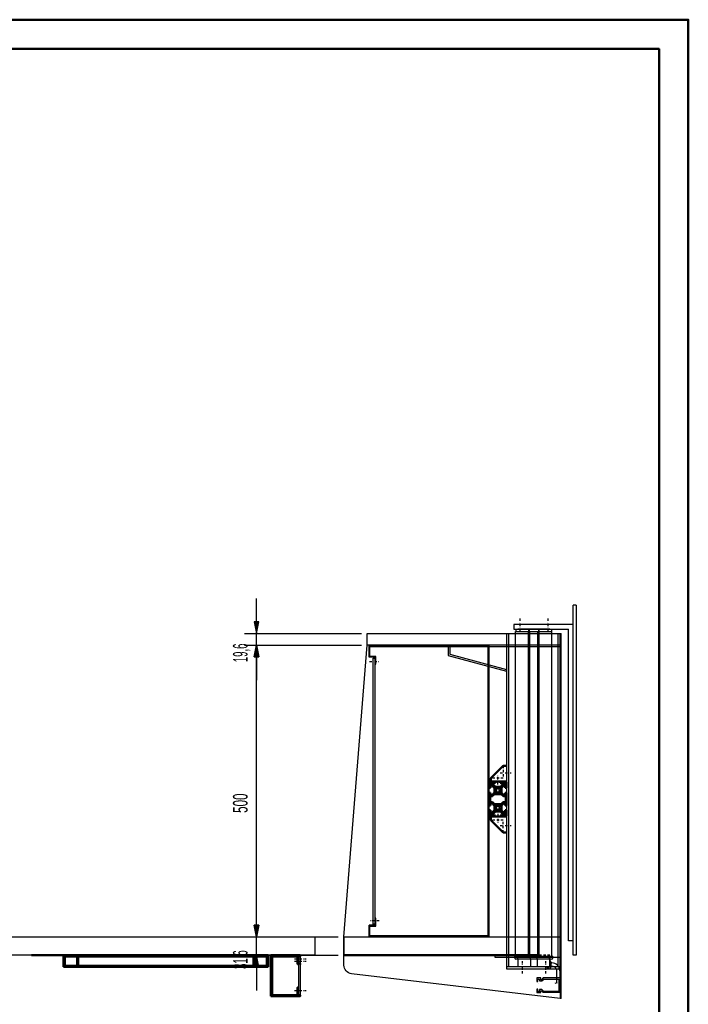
# Model space of a CAD drawing. Extents: x -13867 to -9787, y -294 to 2556.
# Tile 4 of 4: x -10932 to -9787, y 870 to 2556. Entities that reach past the tile are written whole.
import ezdxf
from ezdxf.enums import TextEntityAlignment as Align

# ---------------------------------------------------------------- set-up
doc = ezdxf.new("R2010")
doc.units = 0
doc.header["$MEASUREMENT"] = 0
doc.linetypes.add('DASHDOT', pattern=[8.5, 4, -2, 0.5, -2])
doc.linetypes.add('HIDDEN', pattern=[7, 4, -3])
doc.layers.get('0').update_dxf_attribs({"linetype": 'CONTINUOUS'})
for name, color, linetype in [('DIM49', 4, 'CONTINUOUS'), ('LE_HIDDEN', 7, 'CONTINUOUS'), ('LE_MIDDLE', 7, 'CONTINUOUS'), ('TXT_DIM49', 2, 'CONTINUOUS')]:
    doc.layers.add(name, color=color, linetype=linetype)
doc.layers.add('LE_ALL', color=7, linetype='CONTINUOUS', lineweight=50)

# ---------------------------------------------------------------- blocks, each defined once
blk = doc.blocks.new('_D21', base_point=(-10336.7, 1485.2))
at = {"layer": 'DIM49', "color": 1}
for p, q in [((-10526.7, 1524.8), (-10526.7, 1564.8)), ((-10522.7, 1524.8), (-10530.7, 1524.8)), ((-10530.7, 1524.8), (-10526.7, 1504.8)), ((-10528.7, 1523.8), (-10528.7, 1515.8)), ((-10526.7, 1504.8), (-10522.7, 1524.8)), ((-10526.7, 1523.8), (-10526.7, 1505.8)), ((-10524.7, 1523.8), (-10524.7, 1515.8)), ((-10546.7, 1504.8), (-10346.7, 1504.8)), ((-10526.7, 1485.2), (-10526.7, 1504.8)), ((-10546.7, 1485.2), (-10346.7, 1485.2)), ((-10526.7, 1485.2), (-10530.7, 1465.2)), ((-10522.7, 1465.2), (-10526.7, 1485.2)), ((-10528.7, 1466.2), (-10528.7, 1474.2)), ((-10526.7, 1466.2), (-10526.7, 1484.2)), ((-10524.7, 1466.2), (-10524.7, 1474.2)), ((-10530.7, 1465.2), (-10522.7, 1465.2)), ((-10526.7, 1465.2), (-10526.7, 1425.2))]:
    blk.add_line(p, q, dxfattribs=at)
at = {"layer": 'TXT_DIM49', "width": 0.491}
blk.add_text('19,6', height=25, rotation=90, dxfattribs=at).set_placement((-10541.7, 1471.8), align=Align.CENTER)
blk = doc.blocks.new('_D22', base_point=(-10376.7, 985.2))
at = {"layer": 'DIM49', "color": 1}
for p, q in [((-10546.7, 1485.2), (-10346.7, 1485.2)), ((-10530.7, 1465.2), (-10526.7, 1485.2)), ((-10526.7, 1485.2), (-10522.7, 1465.2)), ((-10528.7, 1466.2), (-10528.7, 1474.2)), ((-10526.7, 1466.2), (-10526.7, 1484.2)), ((-10524.7, 1466.2), (-10524.7, 1474.2)), ((-10522.7, 1465.2), (-10530.7, 1465.2)), ((-10526.7, 1005.2), (-10526.7, 1465.2)), ((-10526.7, 985.2), (-10530.7, 1005.2)), ((-10530.7, 1005.2), (-10522.7, 1005.2)), ((-10528.7, 1004.2), (-10528.7, 996.2)), ((-10522.7, 1005.2), (-10526.7, 985.2)), ((-10526.7, 1004.2), (-10526.7, 986.2)), ((-10524.7, 1004.2), (-10524.7, 996.2)), ((-10546.7, 985.2), (-10386.7, 985.2))]:
    blk.add_line(p, q, dxfattribs=at)
at = {"layer": 'TXT_DIM49', "width": 0.596}
blk.add_text('500', height=25, rotation=90, dxfattribs=at).set_placement((-10541.7, 1214.2), align=Align.CENTER)
blk = doc.blocks.new('_D23', base_point=(-10376.7, 953.6))
at = {"layer": 'DIM49', "color": 1}
for p, q in [((-10526.7, 1005.2), (-10526.7, 1045.2)), ((-10522.7, 1005.2), (-10530.7, 1005.2)), ((-10530.7, 1005.2), (-10526.7, 985.2)), ((-10528.7, 1004.2), (-10528.7, 996.2)), ((-10526.7, 985.2), (-10522.7, 1005.2)), ((-10526.7, 1004.2), (-10526.7, 986.2)), ((-10524.7, 1004.2), (-10524.7, 996.2)), ((-10546.7, 985.2), (-10386.7, 985.2)), ((-10526.7, 953.6), (-10526.7, 985.2)), ((-10546.7, 953.6), (-10386.7, 953.6)), ((-10526.7, 953.6), (-10530.7, 933.6)), ((-10522.7, 933.6), (-10526.7, 953.6)), ((-10526.7, 934.6), (-10526.7, 952.6)), ((-10530.7, 933.6), (-10522.7, 933.6)), ((-10528.7, 934.6), (-10528.7, 942.6)), ((-10526.7, 933.6), (-10526.7, 893.6)), ((-10524.7, 934.6), (-10524.7, 942.6))]:
    blk.add_line(p, q, dxfattribs=at)
at = {"layer": 'TXT_DIM49', "width": 0.491}
blk.add_text('31,6', height=25, rotation=90, dxfattribs=at).set_placement((-10541.7, 946.2), align=Align.CENTER)

msp = doc.modelspace()

# ---------------------------------------------------------------- linework, layer by layer
for p, q in [((-9984.2, 953.6), (-9984.2, 1553.6)), ((-9979.2, 1553.6), (-9984.2, 1553.6)), ((-9979.2, 1553.6), (-9979.2, 953.6)), ((-10336.7, 1504.8), (-10004.7, 1504.8)), ((-10336.7, 1485.2), (-10336.7, 1504.8)), ((-10095.2, 1504.8), (-10095.2, 933.6)), ((-10082.7, 1508.6), (-10020.7, 1508.6)), ((-10082.7, 952.1), (-10082.7, 1508.6)), ((-10024.2, 1512.6), (-10079.2, 1512.6)), ((-10060.7, 952.1), (-10060.7, 1508.6)), ((-10060.6, 1512.6), (-10060.6, 1508.6)), ((-10059.6, 1512.6), (-10059.6, 1508.6)), ((-10058.4, 952.1), (-10058.4, 1508.6)), ((-10045, 952.1), (-10045, 1508.6)), ((-10043.8, 1512.6), (-10043.8, 1508.6)), ((-10042.8, 1512.6), (-10042.8, 1508.6)), ((-10042.7, 952.1), (-10042.7, 1508.6)), ((-10020.7, 952.1), (-10020.7, 1508.6)), ((-10009.7, 933.6), (-10009.7, 1504.8)), ((-10004.7, 879.8), (-10004.7, 1504.8)), ((-10376.7, 985.2), (-10336.7, 1485.2)), ((-10006.7, 1485.2), (-10336.7, 1485.2)), ((-10238.2, 1485.2), (-10238.2, 1482.2)), ((-10333.7, 1464.2), (-10333.7, 1484.2)), ((-10333.7, 1484.2), (-10128.7, 1484.2)), ((-10332.2, 1482.7), (-10130.2, 1482.7)), ((-10006.7, 1482.2), (-10238.2, 1482.2)), ((-10198.2, 1482.2), (-10198.2, 1467.2)), ((-10195.2, 1482.2), (-10195.2, 1469.5)), ((-10323.7, 1464.2), (-10333.7, 1464.2)), ((-10323.7, 1452.2), (-10322.2, 1452.2)), ((-10198.2, 1467.2), (-10098.2, 1440.4)), ((-10322.2, 1017.2), (-10323.7, 1017.2)), ((-10376.7, 985.2), (-10376.7, 953.6)), ((-10082.7, 953.6), (-10082.7, 985.2)), ((-10454.2, 885.6), (-10454.2, 951.6)), ((-10118.2, 953.6), (-10118.2, 950.6)), ((-10118.2, 950.6), (-10006.7, 950.6)), ((-10084.3, 949), (-10084.4, 952.1)), ((-10084.4, 952.1), (-10019, 952.1)), ((-10021.1, 947.1), (-10082.3, 947.1)), ((-10079.2, 947.1), (-10079.2, 933.6)), ((-10078.7, 947.1), (-10078.7, 933.6)), ((-10057.4, 947.1), (-10057.4, 933.6)), ((-10046, 947.1), (-10046, 933.6)), ((-10046, 947.1), (-10046, 933.6)), ((-10024.7, 947.1), (-10024.7, 933.6)), ((-10024.7, 947.1), (-10024.7, 933.6)), ((-10024.2, 947.1), (-10024.2, 933.6)), ((-10024.2, 947.1), (-10024.2, 931.6)), ((-10019.1, 949), (-10019, 952.1)), ((-9979.2, 953.6), (-9984.2, 953.6)), ((-10451.7, 940.1), (-10453.7, 940.1)), ((-10006.7, 933.6), (-10098.2, 933.6)), ((-10024.2, 933.6), (-10079.2, 933.6)), ((-10029.2, 933.6), (-10029.2, 933.1)), ((-10027.2, 931.6), (-10027.7, 931.6)), ((-10024.2, 933.6), (-10027.2, 933.6)), ((-10027.2, 933.6), (-10027.2, 931.6)), ((-10023.7, 943.6), (-10024.2, 943.6)), ((-10023.7, 931.6), (-10024.2, 931.6)), ((-10022.2, 942.1), (-10022.2, 933.1)), ((-10022.2, 940.6), (-10020.8, 940.6)), ((-10044.2, 915.8), (-10044.2, 915.8)), ((-10044.2, 913.8), (-10044.2, 913.8)), ((-10007.2, 927), (-10007.2, 907.9)), ((-10039.7, 889.8), (-10046.7, 889.8)), ((-10006.7, 889.8), (-10035.5, 889.8)), ((-10004.7, 879.8), (-10006.7, 879.8))]:
    msp.add_line(p, q)
for points in [[(-9984.2, 1520.6), (-10085.7, 1520.6), (-10085.7, 1512.6), (-9992.2, 1512.6)], [(-10081.8, 1508.6), (-10081.8, 1512.6), (-10021.6, 1512.6), (-10021.6, 1508.6)], [(-9984.2, 978.6), (-9992.2, 978.6), (-9992.2, 1512.6)], [(-10128.7, 1484.2), (-10128.7, 985.2), (-10333.7, 985.2), (-10333.7, 1005.2)], [(-10322.2, 1452.2), (-10322.2, 1465.7), (-10332.2, 1465.7), (-10332.2, 1482.9)], [(-10130.2, 1482.7), (-10130.2, 986.7), (-10331.7, 986.7)], [(-10195.2, 1469.5), (-10098.2, 1443.5), (-10099, 1440.6)], [(-10323.7, 1464.2), (-10323.7, 1005.2), (-10333.7, 1005.2)], [(-10323.7, 1006.7), (-10326.7, 1006.7), (-10326.7, 1462.7), (-10323.7, 1462.7)], [(-10332.2, 987.2), (-10332.2, 1003.7), (-10322.2, 1003.7), (-10322.2, 1017.2)], [(-10451.7, 886.1), (-10453.7, 886.1), (-10453.7, 951.1), (-10451.7, 951.1), (-10451.7, 886.1)], [(-10006.7, 914.8), (-10035.5, 914.8), (-10038.5, 911.8), (-10039.7, 911.8), (-10039.7, 914.8), (-10046.7, 914.8), (-10046.7, 908.8), (-10044.7, 908.8), (-10044.7, 912.8), (-10041.7, 912.8), (-10041.7, 909.8), (-10037.7, 909.8), (-10034.7, 912.8), (-10008.7, 912.8), (-10008.7, 891.8), (-10034.7, 891.8), (-10037.7, 894.8), (-10041.7, 894.8), (-10041.7, 891.8), (-10044.7, 891.8), (-10044.7, 895.8), (-10046.7, 895.8), (-10046.7, 889.8), (-10039.7, 889.8), (-10039.7, 892.8), (-10038.5, 892.8), (-10035.5, 889.8)]]:
    msp.add_lwpolyline(points)
for points in [[(-10098.2, 1504.8), (-10098.2, 930.6), (-10006.7, 930.6), (-10006.7, 1504.8), (-10006.7, 879.8), (-10363.5, 922, -0.380108), (-10376.7, 936.9), (-10376.7, 985.2), (-10006.7, 985.2)], [(-10426.7, 953.6), (-11133.7, 953.6, -0.414214), (-11143.7, 963.6), (-11143.7, 975.2, -0.414214), (-11133.7, 985.2), (-10426.7, 985.2), (-10426.7, 953.6)], [(-10019.2, 948.8), (-10019.1, 948.9, 0.02259), (-10019.1, 949)], [(-10022.2, 935), (-10020.8, 935, -0.414214), (-10012.8, 927), (-10012.8, 906.4)]]:
    msp.add_lwpolyline(points, format="xyb")
for centre, radius, start, end in [((-10082.3, 949.1), 2, -178, -90), ((-10021.1, 949.1), 2, -90, -9.7647), ((-10027.7, 933.1), 1.5, -179.9998, -89.9998), ((-10023.7, 942.1), 1.5, 0.0002, 90.0002), ((-10023.7, 933.1), 1.5, -89.9998, 0.0002), ((-10020.8, 927), 13.6, 0.0002, 90.0002)]:
    msp.add_arc(centre, radius, start, end)
at = {"layer": 'LE_ALL'}
for p, q in [((-10128.2, 1240.3), (-10128.2, 1249.2)), ((-10126.2, 1251.2), (-10098.2, 1251.2)), ((-10121.4, 1248.8), (-10121.4, 1246.3)), ((-10117.2, 1249), (-10121.2, 1249)), ((-10117.2, 1251.2), (-10117.2, 1249)), ((-10109.1, 1249), (-10109.1, 1251.2)), ((-10105.1, 1249), (-10109.1, 1249)), ((-10104.9, 1246.3), (-10104.9, 1248.8)), ((-10098.2, 1249.2), (-10098.2, 1240.3)), ((-10098.2, 1240.3), (-10098.2, 1249.2)), ((-10128.2, 1241.7), (-10128.2, 1240.3)), ((-10126, 1240.3), (-10128.2, 1240.3)), ((-10128.2, 1232.2), (-10126, 1232.2)), ((-10128.2, 1210.3), (-10128.2, 1232.2)), ((-10128.2, 1232.2), (-10128.2, 1230.7)), ((-10126, 1244.3), (-10126, 1240.3)), ((-10126, 1240.3), (-10126, 1241.7)), ((-10126, 1232.2), (-10126, 1228.2)), ((-10126, 1230.7), (-10126, 1232.2)), ((-10123.3, 1244.5), (-10125.8, 1244.5)), ((-10119.3, 1240.5), (-10123.2, 1244.4)), ((-10123.2, 1228), (-10119.3, 1231.9)), ((-10121.4, 1246.2), (-10117.5, 1242.3)), ((-10120.5, 1241.7), (-10119.3, 1240.5)), ((-10119.3, 1231.9), (-10120.5, 1230.7)), ((-10119.2, 1240.3), (-10119.2, 1232.1)), ((-10119.2, 1232.1), (-10119.2, 1240.3)), ((-10116.3, 1237.7), (-10117.7, 1239.4)), ((-10117.7, 1233.1), (-10116.3, 1234.7)), ((-10117.3, 1242.2), (-10109.1, 1242.2)), ((-10116.4, 1240.7), (-10114.7, 1239.4)), ((-10114.7, 1233.1), (-10116.4, 1231.7)), ((-10111.7, 1239.4), (-10110, 1240.7)), ((-10110, 1231.7), (-10111.7, 1233.1)), ((-10108.7, 1239.4), (-10110.1, 1237.7)), ((-10110.1, 1234.7), (-10108.7, 1233.1)), ((-10108.9, 1242.3), (-10105, 1246.2)), ((-10107.2, 1232.1), (-10107.2, 1240.3)), ((-10107.2, 1240.3), (-10107.2, 1232.1)), ((-10103.2, 1244.4), (-10107.1, 1240.5)), ((-10107.1, 1240.5), (-10105.9, 1241.7)), ((-10107.1, 1231.9), (-10103.2, 1228)), ((-10105.9, 1230.7), (-10107.1, 1231.9)), ((-10100.6, 1244.5), (-10103.1, 1244.5)), ((-10100.4, 1240.3), (-10100.4, 1244.3)), ((-10098.2, 1240.3), (-10100.4, 1240.3)), ((-10100.4, 1232.2), (-10098.2, 1232.2)), ((-10100.4, 1228.2), (-10100.4, 1232.2)), ((-10098.2, 1241.7), (-10098.2, 1240.3)), ((-10098.2, 1232.2), (-10098.2, 1210.3)), ((-10098.2, 1210.3), (-10098.2, 1232.2)), ((-10098.2, 1232.2), (-10098.2, 1230.7)), ((-10125.8, 1228), (-10123.3, 1228)), ((-10103.1, 1228), (-10100.6, 1228)), ((-10100.7, 1215.2), (-10102.7, 1215.2)), ((-10128.2, 1211.7), (-10128.2, 1210.3)), ((-10126, 1210.3), (-10128.2, 1210.3)), ((-10128.2, 1202.2), (-10126, 1202.2)), ((-10128.2, 1193.2), (-10128.2, 1202.2)), ((-10128.2, 1202.2), (-10128.2, 1200.7)), ((-10126, 1214.3), (-10126, 1210.3)), ((-10126, 1210.3), (-10126, 1211.7)), ((-10126, 1202.2), (-10126, 1198.2)), ((-10126, 1200.7), (-10126, 1202.2)), ((-10123.3, 1214.5), (-10125.8, 1214.5)), ((-10125.8, 1198), (-10123.3, 1198)), ((-10119.3, 1210.5), (-10123.2, 1214.4)), ((-10123.2, 1198), (-10119.3, 1201.9)), ((-10117.5, 1200.1), (-10121.4, 1196.2)), ((-10120.5, 1211.7), (-10119.3, 1210.5)), ((-10119.3, 1201.9), (-10120.5, 1200.7)), ((-10119.2, 1210.3), (-10119.2, 1202.1)), ((-10119.2, 1202.1), (-10119.2, 1210.3)), ((-10116.3, 1207.7), (-10117.7, 1209.4)), ((-10117.7, 1203.1), (-10116.3, 1204.7)), ((-10109.1, 1200.2), (-10117.3, 1200.2)), ((-10116.4, 1210.7), (-10114.7, 1209.4)), ((-10114.7, 1203.1), (-10116.4, 1201.7)), ((-10111.7, 1209.4), (-10110, 1210.7)), ((-10110, 1201.7), (-10111.7, 1203.1)), ((-10108.7, 1209.4), (-10110.1, 1207.7)), ((-10110.1, 1204.7), (-10108.7, 1203.1)), ((-10105, 1196.2), (-10108.9, 1200.1)), ((-10107.2, 1202.1), (-10107.2, 1210.3)), ((-10107.2, 1210.3), (-10107.2, 1202.1)), ((-10103.2, 1214.4), (-10107.1, 1210.5)), ((-10107.1, 1210.5), (-10105.9, 1211.7)), ((-10107.1, 1201.9), (-10103.2, 1198)), ((-10105.9, 1200.7), (-10107.1, 1201.9)), ((-10100.6, 1214.5), (-10103.1, 1214.5)), ((-10103.1, 1198), (-10100.6, 1198)), ((-10100.4, 1210.3), (-10100.4, 1214.3)), ((-10098.2, 1210.3), (-10100.4, 1210.3)), ((-10100.4, 1202.2), (-10098.2, 1202.2)), ((-10100.4, 1198.2), (-10100.4, 1202.2)), ((-10098.2, 1211.7), (-10098.2, 1210.3)), ((-10098.2, 1202.2), (-10098.2, 1193.2)), ((-10098.2, 1193.2), (-10098.2, 1202.2)), ((-10098.2, 1202.2), (-10098.2, 1200.7)), ((-10098.2, 1191.2), (-10126.2, 1191.2)), ((-10125.2, 1191.2), (-10125.2, 1185.2)), ((-10125.2, 1185.2), (-10104.2, 1164.2)), ((-10121.4, 1196.1), (-10121.4, 1193.6)), ((-10121.2, 1193.4), (-10117.2, 1193.4)), ((-10117.2, 1193.4), (-10117.2, 1191.2)), ((-10109.1, 1193.4), (-10105.1, 1193.4)), ((-10109.1, 1191.2), (-10109.1, 1193.4)), ((-10104.9, 1193.6), (-10104.9, 1196.1)), ((-10104.2, 1164.2), (-10098.2, 1164.2)), ((-10506.7, 953.6), (-10911.7, 953.6)), ((-10856.7, 953.6), (-10856.7, 933.6)), ((-10833.7, 951.6), (-10833.7, 935.6)), ((-10831.7, 953.6), (-10831.7, 933.6)), ((-10531.7, 953.6), (-10531.7, 933.6)), ((-10529.7, 935.6), (-10529.7, 951.6)), ((-10506.7, 953.6), (-10506.7, 933.6)), ((-10046.7, 953.6), (-10376.7, 953.6)), ((-10506.7, 933.6), (-10556.9, 933.6)), ((-10451.7, 939.6), (-10451.7, 937.6)), ((-10043.3, 905.8), (-10043.3, 905.8)), ((-10043.3, 905.8), (-10043.3, 905.8))]:
    msp.add_line(p, q, dxfattribs=at)
at = {"layer": 'LE_ALL', "color": 10}
for points in [[(-13867.1, -293.5), (-9787.1, -293.5), (-9787.1, 2556.5), (-13867.1, 2556.5), (-13867.1, -293.5)], [(-13817.1, -243.5), (-9837.1, -243.5), (-9837.1, 2506.5), (-13817.1, 2506.5), (-13817.1, -243.5)]]:
    msp.add_lwpolyline(points, dxfattribs=at)
at = {"layer": 'LE_ALL'}
for points in [[(-10125.2, 1251.2), (-10125.2, 1257.2), (-10104.2, 1278.2), (-10098.2, 1278.2)], [(-10098.2, 1202.2), (-10098.2, 1200.2), (-10098.2, 1202.2)], [(-10508.7, 935.6), (-10854.7, 935.6), (-10854.7, 951.6), (-10508.7, 951.6), (-10508.7, 935.6)], [(-10451.7, 951.7), (-10451.7, 953.6), (-10501.7, 953.6), (-10501.7, 883.6)], [(-10451.7, 885.6), (-10499.7, 885.6), (-10499.7, 951.6), (-10451.7, 951.6)], [(-10456.2, 951.6), (-10456.2, 938.6), (-10454.2, 938.6)], [(-10856.7, 933.6), (-10726.5, 933.6), (-10701.5, 933.6), (-10676.5, 933.6), (-10651.5, 933.6), (-10631.9, 933.6), (-10606.9, 933.6), (-10581.9, 933.6), (-10556.9, 933.6)], [(-10454.2, 898.6), (-10456.2, 898.6), (-10456.2, 885.6)], [(-10451.7, 885.6), (-10451.7, 883.6), (-10501.7, 883.6)]]:
    msp.add_lwpolyline(points, dxfattribs=at)
for points in [[(-10123.7, 1249.9), (-10125.9, 1249.9, 0.414214), (-10126.9, 1248.9), (-10126.9, 1246.7, 0.414214), (-10125.9, 1245.7), (-10123.7, 1245.7, 0.414214), (-10122.7, 1246.7), (-10122.7, 1248.9, 0.414214), (-10123.7, 1249.9)], [(-10102.7, 1249.9, 0.414214), (-10103.7, 1248.9), (-10103.7, 1246.7, 0.414214), (-10102.7, 1245.7), (-10100.5, 1245.7, 0.414214), (-10099.5, 1246.7), (-10099.5, 1248.9, 0.414214), (-10100.5, 1249.9), (-10102.7, 1249.9)], [(-10114.7, 1239.4), (-10116.4, 1240.7, 0.087489), (-10117.7, 1239.4), (-10116.3, 1237.7, 0.23088), (-10116.3, 1234.7), (-10117.7, 1233.1, 0.087489), (-10116.4, 1231.7), (-10114.7, 1233.1, 0.23088), (-10111.7, 1233.1), (-10110, 1231.7, 0.087489), (-10108.7, 1233.1), (-10110.1, 1234.7, 0.23088), (-10110.1, 1237.7), (-10108.7, 1239.4, 0.087489), (-10110, 1240.7), (-10111.7, 1239.4, 0.23088), (-10114.7, 1239.4)], [(-10118.5, 1229.7, 0.198912), (-10119.6, 1229.3), (-10122.1, 1226.7, -0.198912), (-10123.2, 1226.3), (-10125, 1226.3, 0.414214), (-10126.5, 1224.8), (-10126.5, 1217.6, 0.414214), (-10125, 1216.1), (-10123.2, 1216.1, -0.198912), (-10122.1, 1215.7), (-10119.6, 1213.1, 0.198912), (-10118.5, 1212.7), (-10107.8, 1212.7, 0.198912), (-10106.8, 1213.1), (-10104.3, 1215.7, -0.198912), (-10103.2, 1216.1), (-10101.3, 1216.1, 0.414214), (-10099.8, 1217.6), (-10099.8, 1224.8, 0.414214), (-10101.3, 1226.3), (-10103.2, 1226.3, -0.198912), (-10104.3, 1226.7), (-10106.8, 1229.3, 0.198912), (-10107.8, 1229.7), (-10118.5, 1229.7)], [(-10114.7, 1209.4), (-10116.4, 1210.7, 0.087489), (-10117.7, 1209.4), (-10116.3, 1207.7, 0.23088), (-10116.3, 1204.7), (-10117.7, 1203.1, 0.087489), (-10116.4, 1201.7), (-10114.7, 1203.1, 0.23088), (-10111.7, 1203.1), (-10110, 1201.7, 0.087489), (-10108.7, 1203.1), (-10110.1, 1204.7, 0.23088), (-10110.1, 1207.7), (-10108.7, 1209.4, 0.087489), (-10110, 1210.7), (-10111.7, 1209.4, 0.23088), (-10114.7, 1209.4)], [(-10123.7, 1196.7), (-10125.9, 1196.7, 0.414214), (-10126.9, 1195.7), (-10126.9, 1193.5, 0.414214), (-10125.9, 1192.5), (-10123.7, 1192.5, 0.414214), (-10122.7, 1193.5), (-10122.7, 1195.7, 0.414214), (-10123.7, 1196.7)], [(-10100.5, 1196.7), (-10102.7, 1196.7, 0.414214), (-10103.7, 1195.7), (-10103.7, 1193.5, 0.414214), (-10102.7, 1192.5), (-10100.5, 1192.5, 0.414214), (-10099.5, 1193.5), (-10099.5, 1195.7, 0.414214), (-10100.5, 1196.7)]]:
    msp.add_lwpolyline(points, format="xyb", dxfattribs=at)
for centre, radius, start, end in [((-10126.2, 1249.2), 2, 90, 180), ((-10121.2, 1248.8), 0.2, 90, 180), ((-10105.1, 1248.8), 0.2, 0, 90), ((-10100.2, 1249.2), 2, 0, 90), ((-10125.8, 1244.3), 0.2, 90, 180), ((-10123.3, 1244.3), 0.2, 45, 90), ((-10121.2, 1246.3), 0.2, 180, -135), ((-10119.4, 1240.3), 0.2, 0, 45), ((-10119.4, 1232.1), 0.2, -45, 0), ((-10113.2, 1236.2), 5.5, 125, 145), ((-10113.2, 1236.2), 5.5, -145, -125), ((-10117.3, 1242.4), 0.2, -135, -90), ((-10113.2, 1236.2), 5.5, 35, 55), ((-10113.2, 1236.2), 5.5, -55, -35), ((-10109.1, 1242.4), 0.2, -90, -45), ((-10107, 1240.3), 0.2, 135, 180), ((-10107, 1232.1), 0.2, 180, -135), ((-10105.1, 1246.3), 0.2, -45, 0), ((-10103.1, 1244.3), 0.2, 90, 135), ((-10100.6, 1244.3), 0.2, 0, 90), ((-10125.8, 1228.2), 0.2, 180, -90), ((-10123.3, 1228.2), 0.2, -90, -45), ((-10103.1, 1228.2), 0.2, -135, -90), ((-10100.6, 1228.2), 0.2, -90, 0), ((-10125.8, 1214.3), 0.2, 90, 180), ((-10125.8, 1198.2), 0.2, 180, -90), ((-10123.3, 1214.3), 0.2, 45, 90), ((-10123.3, 1198.2), 0.2, -90, -45), ((-10119.4, 1210.3), 0.2, 0, 45), ((-10119.4, 1202.1), 0.2, -45, 0), ((-10113.2, 1206.2), 5.5, 125, 145), ((-10113.2, 1206.2), 5.5, -145, -125), ((-10117.3, 1200), 0.2, 90, 135), ((-10113.2, 1206.2), 5.5, 35, 55), ((-10113.2, 1206.2), 5.5, -55, -35), ((-10109.1, 1200), 0.2, 45, 90), ((-10107, 1210.3), 0.2, 135, 180), ((-10107, 1202.1), 0.2, 180, -135), ((-10103.1, 1214.3), 0.2, 90, 135), ((-10103.1, 1198.2), 0.2, -135, -90), ((-10100.6, 1214.3), 0.2, 0, 90), ((-10100.6, 1198.2), 0.2, -90, 0), ((-10126.2, 1193.2), 2, 180, -90), ((-10121.2, 1196.1), 0.2, 135, 180), ((-10121.2, 1193.6), 0.2, 180, -90), ((-10105.1, 1193.6), 0.2, -90, 0), ((-10105.1, 1196.1), 0.2, 0, 45), ((-10100.2, 1193.2), 2, -90, 0)]:
    msp.add_arc(centre, radius, start, end, dxfattribs=at)
for centre, major_axis, ratio, start_param, end_param in [((-10119.5, 1240.3), (0.324, 0.017), 0.650406, 0.377032, 0.530303), ((-10119.7, 1232.1), (0.457, -0.051), 0.65981, 6.232031, 6.357008), ((-10119.6, 1232.1), (0.441, -0.045), 0.659474, 6.095191, 6.224868), ((-10114.2, 1236.2), (0, -2.96), 0.843868, 4.44058, 4.71142), ((-10114.2, 1236.2), (0, -2.96), 0.843814, 4.711421, 4.983281), ((-10113.8, 1236.1), (0.11, -3.28), 0.873085, 4.167695, 4.412465), ((-10113.8, 1236.3), (-0.11, -3.28), 0.873037, 5.011288, 5.256975), ((-10113.1, 1235.2), (3.02, 0.08), 0.816418, 4.281815, 4.428986), ((-10113.2, 1235), (2.85, 0.02), 0.792767, 4.444273, 4.576973), ((-10113.2, 1234.8), (2.7, 0), 0.771183, 4.582769, 4.722859), ((-10113.2, 1234.8), (2.71, 0), 0.772157, 4.722878, 4.863853), ((-10113.2, 1235), (2.88, -0.03), 0.797389, 4.871943, 5.004311), ((-10113.3, 1235.2), (3.05, -0.1), 0.82145, 5.021845, 5.156948), ((-10113.4, 1236.7), (3.43, 0.48), 0.877034, 0.916678, 1.039695), ((-10113.4, 1235.7), (3.43, -0.49), 0.878162, 5.25071, 5.369821), ((-10112.6, 1236.1), (-0.11, -3.28), 0.873037, 1.869695, 2.115383), ((-10112.6, 1236.3), (0.11, -3.28), 0.873085, 1.026102, 1.270873), ((-10112.2, 1236.2), (0, -2.96), 0.843814, 1.752732, 1.841688), ((-10112.2, 1236.2), (0, -2.96), 0.843868, 1.298987, 1.385378), ((-10119.5, 1210.3), (0.324, 0.017), 0.650406, 0.377032, 0.530303), ((-10119.7, 1202.1), (0.457, -0.051), 0.65981, 6.232031, 6.357008), ((-10119.6, 1202.1), (0.441, -0.045), 0.659474, 6.095191, 6.224868), ((-10114.2, 1206.2), (0, -2.96), 0.843868, 4.44058, 4.71142), ((-10114.2, 1206.2), (0, -2.96), 0.843814, 4.711421, 4.983281), ((-10113.8, 1206.1), (0.11, -3.28), 0.873085, 4.167695, 4.412465), ((-10113.8, 1206.3), (-0.11, -3.28), 0.873037, 5.011288, 5.256975), ((-10113.1, 1205.2), (3.02, 0.08), 0.816418, 4.281815, 4.428986), ((-10113.2, 1205), (2.85, 0.02), 0.792767, 4.444273, 4.576973), ((-10113.2, 1204.8), (2.7, 0), 0.771183, 4.582769, 4.722859), ((-10113.2, 1204.8), (2.71, 0), 0.772157, 4.722878, 4.863853), ((-10113.2, 1205), (2.88, -0.03), 0.797389, 4.871943, 5.004311), ((-10113.3, 1205.2), (3.05, -0.1), 0.82145, 5.021845, 5.156948), ((-10113.4, 1206.7), (3.43, 0.48), 0.877034, 0.916678, 1.039695), ((-10113.4, 1205.7), (3.43, -0.49), 0.878162, 5.25071, 5.369821), ((-10112.6, 1206.1), (-0.11, -3.28), 0.873037, 1.869695, 2.115383), ((-10112.6, 1206.3), (0.11, -3.28), 0.873085, 1.026102, 1.270873), ((-10112.2, 1206.2), (0, -2.96), 0.843814, 1.752732, 1.841688), ((-10112.2, 1206.2), (0, -2.96), 0.843868, 1.298987, 1.385378)]:
    msp.add_ellipse(centre, major_axis=major_axis, ratio=ratio, start_param=start_param, end_param=end_param, dxfattribs=at)
at = {"layer": 'LE_HIDDEN', "color": 1, "linetype": 'HIDDEN'}
for p, q in [((-10104.2, 1185.2), (-10125.2, 1185.2)), ((-10104.2, 1164.2), (-10104.2, 1185.2)), ((-10082.7, 952.1), (-10082.7, 949.6)), ((-10020.7, 949.6), (-10082.7, 949.6)), ((-10024.2, 953.6), (-10079.2, 953.6)), ((-10079.2, 947.1), (-10079.2, 949.6)), ((-10078.7, 947.1), (-10078.7, 949.6)), ((-10060.7, 952.1), (-10060.7, 949.6)), ((-10058.4, 952.1), (-10058.4, 949.6)), ((-10057.4, 947.1), (-10057.4, 949.6)), ((-10046, 947.1), (-10046, 949.6)), ((-10045, 952.1), (-10045, 949.6)), ((-10042.7, 952.1), (-10042.7, 949.6)), ((-10024.7, 947.1), (-10024.7, 949.6)), ((-10024.2, 947.1), (-10024.2, 949.6)), ((-10020.7, 952.1), (-10020.7, 949.6))]:
    msp.add_line(p, q, dxfattribs=at)
msp.add_lwpolyline([(-10104.2, 1278.2), (-10104.2, 1257.2), (-10125.2, 1257.2)], dxfattribs=at)
at = {"layer": 'LE_MIDDLE', "color": 1, "linetype": 'DASHDOT'}
for p, q in [((-10075.7, 1530.6), (-10075.7, 1504.8)), ((-10027.7, 1530.6), (-10027.7, 1504.8)), ((-10332.7, 1456.7), (-10316.2, 1456.7)), ((-10109.2, 1266.2), (-10090.2, 1266.2)), ((-10113.2, 1246.2), (-10113.2, 1262.2)), ((-10113.2, 1196.2), (-10113.2, 1180.2)), ((-10109.2, 1176.2), (-10090.2, 1176.2)), ((-10316.2, 1012.7), (-10332.7, 1012.7)), ((-10461.2, 947.6), (-10441.2, 947.6)), ((-10461.2, 943.6), (-10441.2, 943.6)), ((-10071.7, 943.6), (-10071.7, 920.6)), ((-10031.7, 943.6), (-10031.7, 920.6)), ((-10031.7, 943.6), (-10031.7, 920.6)), ((-10014.9, 905.8), (-10006.2, 908.2)), ((-10461.2, 893.6), (-10441.2, 893.6))]:
    msp.add_line(p, q, dxfattribs=at)

# ---------------------------------------------------------------- block references
at = {"layer": 'DIM49'}
for name, p in [('_D21', (-10336.7, 1485.2)), ('_D22', (-10376.7, 985.2)), ('_D23', (-10376.7, 953.6))]:
    msp.add_blockref(name, p, dxfattribs=at)

doc.saveas('drawing.dxf')
